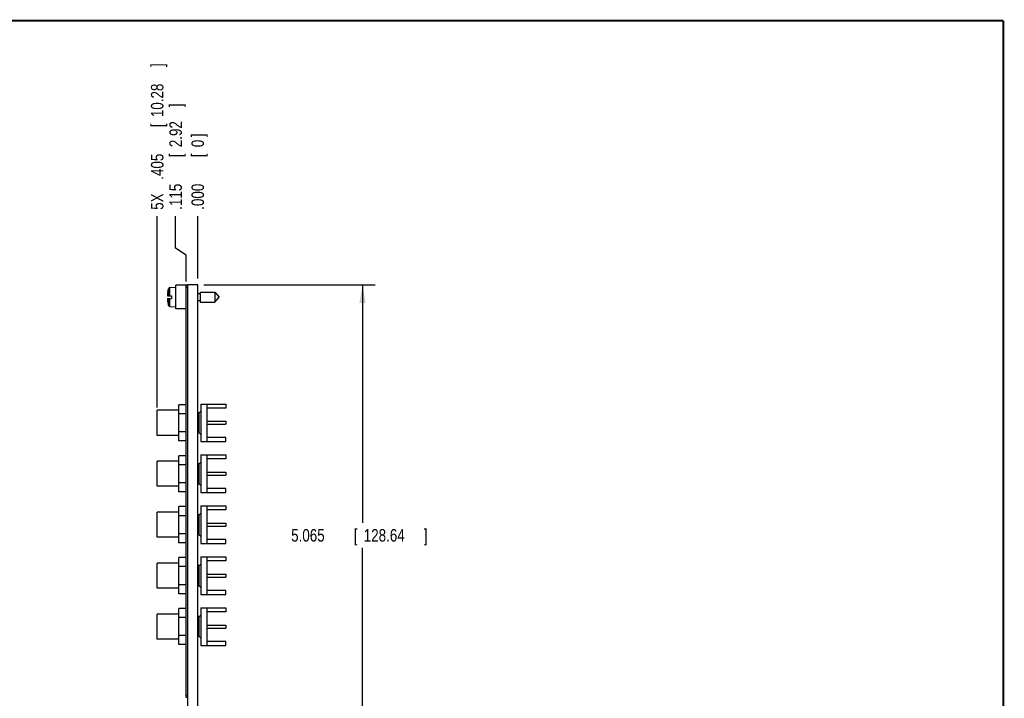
# Model space of a CAD drawing. Header units: inches. Extents: x 0.2 to 16.8, y 0.1 to 10.8.
# Tile 10 of 10: x 6.9 to 16.8, y 4 to 10.8. Entities that reach past the tile are written whole.
import ezdxf

# ---------------------------------------------------------------- set-up
doc = ezdxf.new("R2010")
doc.units = ezdxf.units.IN
doc.header["$LTSCALE"] = 0.935
doc.header["$MEASUREMENT"] = 0
doc.layers.get('0').update_dxf_attribs({"linetype": 'CONTINUOUS'})
doc.layers.add('DIMENSIONS', color=7, linetype='CONTINUOUS')
doc.styles.get("Standard").update_dxf_attribs({"font": 'txt', "width": 0.8})
doc.dimstyles.new('DIMSTYLE_1', dxfattribs={"dimtxt": 0.125, "dimasz": 0.18, "dimexe": 0.18, "dimexo": 0.0625, "dimgap": 0.09, "dimtad": 0, "dimtih": 1, "dimtoh": 1, "dimdec": 3, "dimzin": 4, "dimdsep": 46, "dimtxsty": 'STANDARD', "dimblk": '_FILLED', "dimblk1": '_FILLED', "dimblk2": '_FILLED', "dimcen": 0.09, "dimadec": 0, "dimazin": 0, "dimtp": 0.001, "dimtm": 0.001, "dimtfac": 1, "dimtdec": 3, "dimtofl": 0, "dimtmove": 0, "dimatfit": 3, "dimldrblk": '_FILLED', "dimfxl": 1, "dimtolj": 1, "dimtzin": 4, "dimarcsym": 0})
doc.dimstyles.new('DIMSTYLE_2', dxfattribs={"dimtxt": 0.125, "dimasz": 0.18, "dimexe": 0.18, "dimexo": 0.0625, "dimgap": 0.09, "dimtad": 0, "dimtih": 1, "dimtoh": 1, "dimdec": 3, "dimzin": 4, "dimdsep": 46, "dimtxsty": 'STANDARD', "dimblk": '_FILLED', "dimblk1": '_FILLED', "dimblk2": '_FILLED', "dimcen": 0.09, "dimadec": 0, "dimazin": 0, "dimtp": 0.001, "dimtm": 0.001, "dimtfac": 1, "dimtdec": 3, "dimtofl": 0, "dimtmove": 0, "dimatfit": 3, "dimldrblk": '_FILLED', "dimfxl": 1, "dimtolj": 1, "dimtzin": 4, "dimarcsym": 0})

# ---------------------------------------------------------------- blocks, each defined once
blk = doc.blocks.new('_FILLED')
at = {"color": 0, "linetype": 'BYBLOCK'}
blk.add_solid([(0, 0), (-1, 0.174), (-1, -0.174)], dxfattribs=at)
blk = doc.blocks.new('*D0')
at = {"layer": 'DIMENSIONS', "color": 2, "linetype": 'CONTINUOUS'}
for p, q in [((8.7658, 8.1206), (10.4743, 8.1206)), ((10.3493, 8.1206), (10.3493, 5.745)), ((10.3493, 3.0559), (10.3493, 5.495)), ((8.7658, 3.0559), (10.4743, 3.0559))]:
    blk.add_line(p, q, dxfattribs=at)
at = {"layer": 'DIMENSIONS', "color": 2, "linetype": 'CONTINUOUS', "xscale": 0.18, "yscale": 0.18, "zscale": 0.18}
for p, rotation in [((10.3493, 8.1206), 90), ((10.3493, 3.0559), 270)]:
    blk.add_blockref('_FILLED', p, dxfattribs=dict(at, rotation=rotation))
at = {"layer": 'DIMENSIONS', "color": 2, "linetype": 'CONTINUOUS', "width": 0.8}
for s, p in [('5.065', (9.6368, 5.5575)), ('[', (10.2618, 5.5575)), ('128.64', (10.3618, 5.5575)), (']', (10.9618, 5.5575))]:
    blk.add_text(s, height=0.125, dxfattribs=at).set_placement(p)
blk = doc.blocks.new('*D1')
at = {"layer": 'DIMENSIONS', "color": 2, "linetype": 'CONTINUOUS'}
for p, q in [((8.4826, 8.4879), (8.4826, 8.8081)), ((8.5883, 8.4172), (8.4826, 8.4879)), ((8.5883, 8.1531), (8.5883, 8.4172))]:
    blk.add_line(p, q, dxfattribs=at)
at = {"layer": 'DIMENSIONS', "color": 2, "linetype": 'CONTINUOUS', "width": 0.8}
for s, p in [(']', (8.5451, 9.8956)), ('2.92', (8.5451, 9.4956)), ('[', (8.5451, 9.3956)), ('.115', (8.5451, 8.8706))]:
    blk.add_text(s, height=0.125, rotation=90, dxfattribs=at).set_placement(p)
blk = doc.blocks.new('*D2')
at = {"layer": 'DIMENSIONS', "color": 2, "linetype": 'CONTINUOUS'}
blk.add_line((8.2987, 6.8969), (8.2987, 8.8081), dxfattribs=at)
at = {"layer": 'DIMENSIONS', "color": 2, "linetype": 'CONTINUOUS', "width": 0.8}
for s, p in [(']', (8.3612, 10.2956)), ('10.28', (8.3612, 9.7956)), ('[', (8.3612, 9.6956)), ('.405', (8.3612, 9.1706)), ('5X ', (8.3612, 8.8706))]:
    blk.add_text(s, height=0.125, rotation=90, dxfattribs=at).set_placement(p)
blk = doc.blocks.new('*D3')
at = {"layer": 'DIMENSIONS', "color": 2, "linetype": 'CONTINUOUS'}
blk.add_line((8.7033, 8.1831), (8.7033, 8.8081), dxfattribs=at)
at = {"layer": 'DIMENSIONS', "color": 2, "linetype": 'CONTINUOUS', "width": 0.8}
for s, p in [(']', (8.7658, 9.5956)), ('0', (8.7658, 9.4956)), ('[', (8.7658, 9.3956)), ('.000', (8.7658, 8.8706))]:
    blk.add_text(s, height=0.125, rotation=90, dxfattribs=at).set_placement(p)

msp = doc.modelspace()

# ---------------------------------------------------------------- linework, layer by layer
at = {"color": 7, "linetype": 'CONTINUOUS'}
for p, q in [((8.4059, 8.0557), (8.4119, 8.0818)), ((8.4119, 8.0124), (8.4119, 8.0818)), ((8.4262, 8.0933), (8.4833, 8.0966)), ((8.4262, 8.0124), (8.4262, 8.0933)), ((8.4833, 7.8801), (8.4833, 8.1171)), ((8.6033, 8.1171), (8.4833, 8.1171)), ((8.5883, 4.0006), (8.5883, 8.1106)), ((8.6033, 8.1106), (8.5883, 8.1106)), ((8.6033, 8.0906), (8.5883, 8.0906)), ((8.6033, 3.6776), (8.6033, 8.1206)), ((8.7033, 8.1206), (8.6033, 8.1206)), ((8.7033, 3.6749), (8.7033, 8.1206)), ((8.4013, 8.0124), (8.442, 8.0124)), ((8.4013, 7.9848), (8.442, 7.9848)), ((8.4059, 8.0557), (8.4062, 8.0557)), ((8.4119, 7.9154), (8.4119, 7.9848)), ((8.4262, 7.9038), (8.4262, 7.9848)), ((8.442, 8.0124), (8.442, 7.9848)), ((8.7033, 8.0336), (8.727, 8.0336)), ((8.727, 8.0478), (8.727, 7.9494)), ((8.727, 8.0478), (8.8751, 8.0478)), ((8.8751, 8.0478), (8.8751, 7.9494)), ((8.8751, 8.0478), (8.9164, 7.9986)), ((8.8751, 7.9494), (8.9164, 7.9986)), ((8.4059, 7.9415), (8.4119, 7.9154)), ((8.4062, 7.9415), (8.4059, 7.9415)), ((8.4262, 7.9038), (8.4833, 7.9005)), ((8.5883, 7.8801), (8.4833, 7.8801)), ((8.7033, 7.9635), (8.727, 7.9635)), ((8.727, 7.9494), (8.8751, 7.9494)), ((8.5153, 6.5633), (8.5153, 6.9236)), ((8.5883, 6.9236), (8.5153, 6.9236)), ((8.7337, 6.9309), (8.7337, 6.5559)), ((8.7337, 6.9309), (8.9827, 6.9309)), ((8.7957, 6.9309), (8.7957, 6.5559)), ((8.9827, 6.8909), (8.7957, 6.8909)), ((8.9827, 6.9309), (8.9827, 6.8909)), ((8.2987, 6.6184), (8.2987, 6.8684)), ((8.5153, 6.8684), (8.2987, 6.8684)), ((8.5883, 6.8335), (8.5153, 6.8335)), ((8.7187, 6.8434), (8.7033, 6.8434)), ((8.7187, 6.8434), (8.7337, 6.8584)), ((8.7187, 6.6434), (8.7187, 6.8434)), ((8.7957, 6.7584), (8.9827, 6.7584)), ((8.7957, 6.7284), (8.9827, 6.7284)), ((8.9827, 6.7584), (8.9827, 6.7284)), ((8.5153, 6.6184), (8.2987, 6.6184)), ((8.5883, 6.6534), (8.5153, 6.6534)), ((8.7187, 6.6434), (8.7033, 6.6434)), ((8.7187, 6.6434), (8.7337, 6.6284)), ((8.9827, 6.5959), (8.7957, 6.5959)), ((8.9827, 6.5559), (8.9827, 6.5959)), ((8.5883, 6.5633), (8.5153, 6.5633)), ((8.7337, 6.5559), (8.9827, 6.5559)), ((8.5153, 6.0546), (8.5153, 6.4149)), ((8.5883, 6.4149), (8.5153, 6.4149)), ((8.7337, 6.4222), (8.7337, 6.0472)), ((8.7337, 6.4222), (8.9827, 6.4222)), ((8.7957, 6.4222), (8.7957, 6.0472)), ((8.9827, 6.4222), (8.9827, 6.3822)), ((8.2987, 6.1097), (8.2987, 6.3597)), ((8.5153, 6.3597), (8.2987, 6.3597)), ((8.5883, 6.3248), (8.5153, 6.3248)), ((8.7187, 6.3347), (8.7033, 6.3347)), ((8.7187, 6.3347), (8.7337, 6.3497)), ((8.7187, 6.1347), (8.7187, 6.3347)), ((8.9827, 6.3822), (8.7957, 6.3822)), ((8.7957, 6.2497), (8.9827, 6.2497)), ((8.7957, 6.2197), (8.9827, 6.2197)), ((8.9827, 6.2497), (8.9827, 6.2197)), ((8.5153, 6.1097), (8.2987, 6.1097)), ((8.5883, 6.1447), (8.5153, 6.1447)), ((8.7187, 6.1347), (8.7033, 6.1347)), ((8.7187, 6.1347), (8.7337, 6.1197)), ((8.5883, 6.0546), (8.5153, 6.0546)), ((8.7337, 6.0472), (8.9827, 6.0472)), ((8.9827, 6.0872), (8.7957, 6.0872)), ((8.9827, 6.0472), (8.9827, 6.0872)), ((8.5153, 5.5459), (8.5153, 5.9062)), ((8.5883, 5.9062), (8.5153, 5.9062)), ((8.7337, 5.9135), (8.7337, 5.5385)), ((8.7337, 5.9135), (8.9827, 5.9135)), ((8.7957, 5.9135), (8.7957, 5.5385)), ((8.9827, 5.9135), (8.9827, 5.8735)), ((8.2987, 5.601), (8.2987, 5.851)), ((8.5153, 5.851), (8.2987, 5.851)), ((8.5883, 5.8161), (8.5153, 5.8161)), ((8.7187, 5.826), (8.7033, 5.826)), ((8.7187, 5.826), (8.7337, 5.841)), ((8.7187, 5.626), (8.7187, 5.826)), ((8.9827, 5.8735), (8.7957, 5.8735)), ((8.7957, 5.741), (8.9827, 5.741)), ((8.7957, 5.711), (8.9827, 5.711)), ((8.9827, 5.741), (8.9827, 5.711)), ((8.5883, 5.636), (8.5153, 5.636)), ((8.7187, 5.626), (8.7033, 5.626)), ((8.7187, 5.626), (8.7337, 5.611)), ((8.5153, 5.601), (8.2987, 5.601)), ((8.5883, 5.5459), (8.5153, 5.5459)), ((8.7337, 5.5385), (8.9827, 5.5385)), ((8.9827, 5.5785), (8.7957, 5.5785)), ((8.9827, 5.5385), (8.9827, 5.5785)), ((8.5153, 5.3423), (8.2987, 5.3423)), ((8.2987, 5.0923), (8.2987, 5.3423)), ((8.5883, 5.3975), (8.5153, 5.3975)), ((8.5153, 5.0372), (8.5153, 5.3975)), ((8.7187, 5.3173), (8.7033, 5.3173)), ((8.7187, 5.3173), (8.7337, 5.3323)), ((8.7187, 5.1173), (8.7187, 5.3173)), ((8.7337, 5.4048), (8.9827, 5.4048)), ((8.7337, 5.4048), (8.7337, 5.0298)), ((8.7957, 5.4048), (8.7957, 5.0298)), ((8.9827, 5.3648), (8.7957, 5.3648)), ((8.9827, 5.4048), (8.9827, 5.3648)), ((8.5883, 5.3074), (8.5153, 5.3074)), ((8.7957, 5.2323), (8.9827, 5.2323)), ((8.9827, 5.2323), (8.9827, 5.2023)), ((8.5883, 5.1273), (8.5153, 5.1273)), ((8.7187, 5.1173), (8.7033, 5.1173)), ((8.7187, 5.1173), (8.7337, 5.1023)), ((8.7957, 5.2023), (8.9827, 5.2023)), ((8.5153, 5.0923), (8.2987, 5.0923)), ((8.5883, 5.0372), (8.5153, 5.0372)), ((8.7337, 5.0298), (8.9827, 5.0298)), ((8.9827, 5.0698), (8.7957, 5.0698)), ((8.9827, 5.0298), (8.9827, 5.0698)), ((8.5153, 4.8336), (8.2987, 4.8336)), ((8.2987, 4.5836), (8.2987, 4.8336)), ((8.5883, 4.8888), (8.5153, 4.8888)), ((8.5153, 4.5285), (8.5153, 4.8888)), ((8.7187, 4.8086), (8.7337, 4.8236)), ((8.7337, 4.8961), (8.9827, 4.8961)), ((8.7337, 4.8961), (8.7337, 4.5211)), ((8.7957, 4.8961), (8.7957, 4.5211)), ((8.9827, 4.8561), (8.7957, 4.8561)), ((8.9827, 4.8961), (8.9827, 4.8561)), ((8.5883, 4.7987), (8.5153, 4.7987)), ((8.7187, 4.8086), (8.7033, 4.8086)), ((8.7187, 4.6086), (8.7187, 4.8086)), ((8.7957, 4.7236), (8.9827, 4.7236)), ((8.9827, 4.7236), (8.9827, 4.6936)), ((8.7957, 4.6936), (8.9827, 4.6936)), ((8.5153, 4.5836), (8.2987, 4.5836)), ((8.5883, 4.6186), (8.5153, 4.6186)), ((8.5883, 4.5285), (8.5153, 4.5285)), ((8.7187, 4.6086), (8.7033, 4.6086)), ((8.7187, 4.6086), (8.7337, 4.5936)), ((8.9827, 4.5611), (8.7957, 4.5611)), ((8.9827, 4.5211), (8.9827, 4.5611)), ((8.7337, 4.5211), (8.9827, 4.5211)), ((8.6033, 4.0206), (8.5883, 4.0206)), ((8.6033, 4.0006), (8.5883, 4.0006))]:
    msp.add_line(p, q, dxfattribs=at)
at = {"color": 7, "linetype": 'CONTINUOUS', "const_width": 0.02}
for points in [[(16.75, 10.7586), (0.25, 10.7586)], [(16.75, 0.2586), (16.75, 10.7586)]]:
    msp.add_lwpolyline(points, dxfattribs=at)
at = {"color": 7, "linetype": 'CONTINUOUS'}
for centre, radius, start, end in [((8.4271, 8.0776), 0.0157, 93.30393, 164.5851), ((8.7136, 7.9986), 0.3127, 169.48085, 177.47432), ((8.7136, 7.9986), 0.3127, 182.52568, 190.51915), ((8.4271, 7.9196), 0.0157, 195.4149, 266.69607)]:
    msp.add_arc(centre, radius, start, end, dxfattribs=at)

# ---------------------------------------------------------------- dimensions: what is measured, and where the dimension line sits
at = {"layer": 'DIMENSIONS', "color": 2, "linetype": 'CONTINUOUS'}
dim = msp.add_ordinate_dim(feature_location=(8.2987, 6.8969), offset=(0, 1.9111), dtype=1, origin=(8.7033, 8.1206), text='5X <>', dimstyle='DIMSTYLE_2', dxfattribs=at)
dim.commit()
dim.dimension.update_dxf_attribs({"geometry": '*D2', "text_midpoint": (8.2987, 9.6331)})
for feature_location, offset, dtype, picture, middle in [((8.5883275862, 8.1530741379), (-0.1057742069, 0.655), 0, '*D1', (8.4825533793, 9.4330741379)), ((8.7033275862, 8.1830741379), (0, 0.625), 1, '*D3', (8.7033275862, 9.2830741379))]:
    dim = msp.add_ordinate_dim(feature_location=feature_location, offset=offset, dtype=dtype, origin=(8.7033275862, 8.1205741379), dimstyle='DIMSTYLE_2', dxfattribs=at)
    dim.commit()
    dim.dimension.update_dxf_attribs({"geometry": picture, "text_midpoint": middle})
dim = msp.add_linear_dim(base=(10.3493, 8.1206), p1=(8.7658, 3.0559), p2=(8.7658, 8.1206), angle=90, dimstyle='DIMSTYLE_1', dxfattribs=at)
dim.commit()
dim.dimension.update_dxf_attribs({"geometry": '*D0', "text_midpoint": (10.3493, 5.62), "dimtype": 160})

doc.saveas('drawing.dxf')
